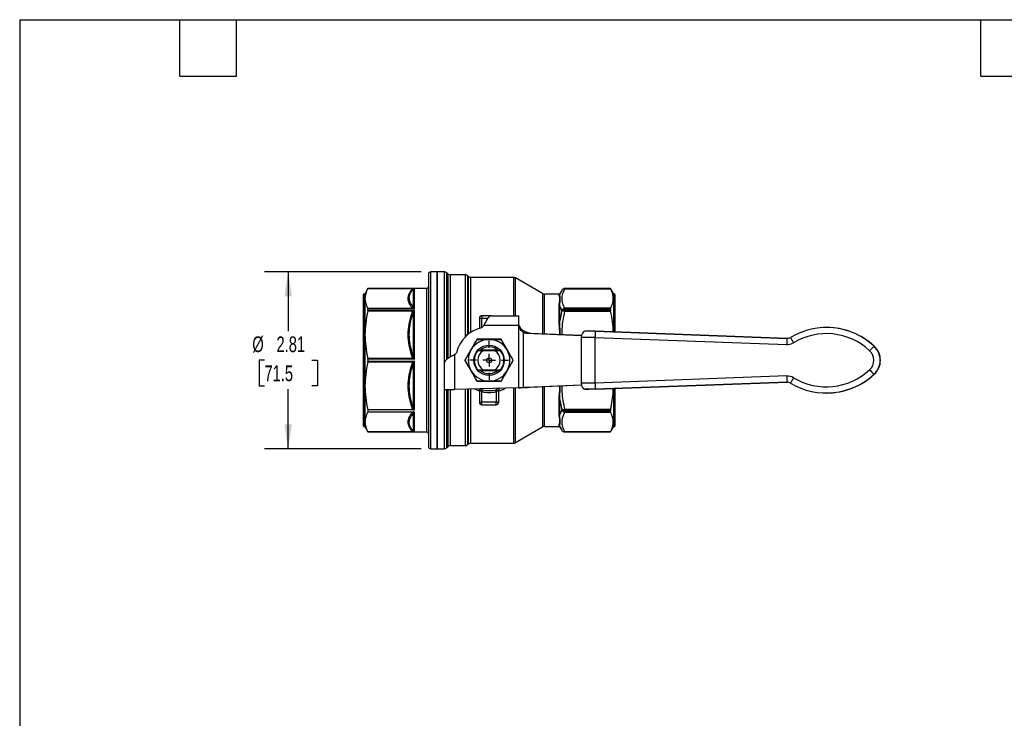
# Model space of a CAD drawing. Header units: inches. Extents: x 0.7 to 32.3, y 0.7 to 24.8.
# Tile 6 of 10: x 0.7 to 16.4, y 13.6 to 24.8. Entities that reach past the tile are written whole.
import ezdxf

# ---------------------------------------------------------------- set-up
doc = ezdxf.new("R2010")
doc.units = ezdxf.units.IN
doc.header["$LTSCALE"] = 3
doc.header["$MEASUREMENT"] = 0
doc.linetypes.add('SLD-Center', pattern=[0.75, 0.6, -0.05, 0.05, -0.05])
doc.linetypes.add('SLD-Solid', pattern=[0])
doc.layers.add('CENTER', color=40, linetype='SLD-Center')
doc.layers.add('DIMENSIONS', color=140, linetype='SLD-Solid', lineweight=25)
doc.layers.add('TEXT', color=140, linetype='SLD-Solid', lineweight=25)
doc.styles.add('SLDTEXTSTYLE0', font='TXT', dxfattribs={"width": 0.7})
doc.dimstyles.new('SLDDIMSTYLE1', dxfattribs={"dimtxt": 0.254883, "dimasz": 0.39, "dimexe": 0, "dimexo": 0.0625, "dimgap": 0.063721, "dimtad": 0, "dimtih": 1, "dimtoh": 1, "dimrnd": 1e-09, "dimzin": 12, "dimdsep": 46, "dimtxsty": 'SLDTEXTSTYLE0', "dimsah": 1, "dimcen": 0.09, "dimadec": 0, "dimazin": 3, "dimtfac": 1, "dimtofl": 0, "dimtmove": 0, "dimatfit": 3, "dimfxl": 0, "dimfrac": 2, "dimtolj": 1, "dimtzin": 12, "dimarcsym": 0})

# ---------------------------------------------------------------- blocks, each defined once
blk = doc.blocks.new('_D_7')
at = {"layer": 'DIMENSIONS'}
for p, q in [((7.143, 20.738), (4.649, 20.738)), ((5.024, 20.738), (5.024, 19.792)), ((4.646, 19.33), (4.56, 19.33)), ((4.56, 19.33), (4.56, 18.925)), ((5.403, 19.33), (5.489, 19.33)), ((5.489, 19.33), (5.489, 18.925)), ((4.56, 18.925), (4.646, 18.925)), ((5.024, 17.923), (5.024, 18.868)), ((5.489, 18.925), (5.403, 18.925)), ((7.143, 17.923), (4.649, 17.923))]:
    blk.add_line(p, q, dxfattribs=at)
for points in [[(5.024, 20.738), (4.964, 20.348), (5.084, 20.348)], [(5.024, 17.923), (5.084, 18.313), (4.964, 18.313)]]:
    blk.add_solid(points, dxfattribs=at)
at = {"layer": 'DIMENSIONS', "char_height": 0.25, "attachment_point": 1, "style": 'SLDTEXTSTYLE0'}
for s, insert in [('%%c', (4.453, 19.71)), ('2.81', (4.838, 19.71)), ('71.5', (4.646, 19.247))]:
    blk.add_mtext(s, dxfattribs=dict(at, insert=insert))
blk = doc.blocks.new('SW_CENTERMARKSYMBOL_1')
at = {"layer": 'CENTER', "color": 0}
for p, q in [((0, 0.2), (0, 0.312)), ((-0.2, 0), (-0.312, 0)), ((0, 0), (-0.1, 0)), ((0, 0), (0, 0.1)), ((0, 0), (0, -0.1)), ((0, 0), (0.1, 0)), ((0.2, 0), (0.312, 0)), ((0, -0.2), (0, -0.312))]:
    blk.add_line(p, q, dxfattribs=at)

msp = doc.modelspace()

# ---------------------------------------------------------------- linework, layer by layer
for p, q in [((7.257, 20.702), (7.257, 17.958)), ((7.395, 20.738), (7.293, 20.738)), ((7.293, 17.923), (7.293, 20.738)), ((7.508, 20.738), (7.395, 20.738)), ((7.395, 20.738), (7.395, 19.33)), ((7.395, 18.792), (7.395, 20.738)), ((7.508, 20.738), (7.508, 17.923)), ((7.565, 20.706), (7.55, 20.721)), ((7.55, 19.346), (7.55, 20.721)), ((7.565, 20.706), (7.565, 19.356)), ((7.843, 20.689), (7.607, 20.689)), ((7.607, 19.382), (7.607, 20.689)), ((7.843, 20.689), (7.843, 19.703)), ((7.89, 20.667), (7.885, 20.671)), ((7.885, 19.759), (7.885, 20.671)), ((7.89, 20.667), (7.89, 19.762)), ((8.612, 20.649), (7.931, 20.649)), ((7.931, 19.775), (7.931, 20.649)), ((8.612, 20.649), (8.612, 20.039)), ((9.074, 20.391), (8.641, 20.641)), ((8.641, 20.039), (8.641, 20.641)), ((6.242, 20.383), (6.23, 20.383)), ((6.23, 20.383), (6.23, 18.277)), ((6.293, 20.472), (6.242, 20.383)), ((6.242, 20.383), (6.242, 18.277)), ((6.291, 20.47), (7.011, 20.47)), ((7.226, 20.472), (6.293, 20.472)), ((6.293, 20.472), (6.293, 20.472)), ((6.293, 20.472), (7.034, 20.472)), ((7.012, 20.46), (7.012, 20.184)), ((7.034, 20.149), (7.034, 20.472)), ((7.226, 20.472), (7.226, 18.189)), ((9.074, 20.391), (9.074, 19.755)), ((9.333, 20.383), (9.104, 20.383)), ((9.104, 19.754), (9.104, 20.383)), ((9.333, 20.383), (9.333, 20.371)), ((9.378, 20.443), (9.35, 20.393)), ((9.35, 20.381), (9.35, 20.393)), ((9.378, 20.443), (9.378, 20.442)), ((10.155, 20.472), (9.429, 20.472)), ((9.429, 20.468), (9.429, 20.472)), ((10.155, 20.472), (9.429, 20.472)), ((9.429, 20.472), (9.429, 20.472)), ((9.429, 20.468), (10.157, 20.468)), ((10.206, 20.383), (10.155, 20.472)), ((10.155, 20.472), (10.155, 20.472)), ((10.218, 20.383), (10.206, 20.383)), ((10.206, 19.781), (10.206, 20.383)), ((10.218, 19.781), (10.218, 20.383)), ((6.218, 20.372), (6.218, 18.289)), ((10.23, 19.78), (10.23, 20.372)), ((7.011, 20.155), (6.291, 20.155)), ((6.291, 20.117), (7.011, 20.117)), ((6.293, 20.149), (6.293, 20.126)), ((7.034, 20.149), (6.293, 20.149)), ((6.293, 20.126), (7.034, 20.126)), ((7.012, 20.075), (7.012, 19.407)), ((7.034, 19.346), (7.034, 20.126)), ((9.333, 20.18), (9.333, 19.953)), ((9.35, 19.959), (9.35, 20.188)), ((9.378, 20.124), (9.378, 20.11)), ((9.429, 20.145), (9.429, 20.157)), ((10.157, 20.157), (9.429, 20.157)), ((9.429, 20.13), (9.429, 20.145)), ((9.429, 20.145), (10.155, 20.145)), ((9.429, 20.112), (9.429, 20.13)), ((10.155, 20.13), (9.429, 20.13)), ((9.429, 20.112), (10.157, 20.112)), ((10.155, 20.13), (10.155, 20.145)), ((8.068, 20), (8.068, 19.839)), ((8.068, 20), (8.108, 20)), ((8.108, 20.039), (8.108, 20)), ((8.262, 20.039), (8.108, 20.039)), ((8.108, 19.852), (8.108, 20)), ((8.108, 20), (8.205, 20)), ((8.262, 20.039), (8.694, 20.039)), ((8.694, 19.955), (8.694, 20.039)), ((7.897, 19.75), (7.89, 19.762)), ((8.104, 19.849), (8.137, 19.881)), ((8.698, 19.881), (8.137, 19.881)), ((8.698, 18.893), (8.698, 19.881)), ((8.699, 19.881), (8.699, 19.881)), ((8.766, 19.772), (8.766, 18.896)), ((8.835, 19.772), (8.766, 19.772)), ((8.805, 19.763), (9.694, 19.726)), ((8.874, 19.763), (8.805, 19.763)), ((8.874, 19.763), (9.694, 19.729)), ((12.967, 19.679), (9.915, 19.792)), ((9.919, 19.792), (9.915, 19.792)), ((9.919, 19.792), (12.971, 19.679)), ((13.597, 19.852), (13.593, 19.852)), ((9.69, 19.693), (9.69, 18.967)), ((9.912, 18.967), (9.912, 19.693)), ((9.912, 19.693), (12.96, 19.581)), ((12.971, 19.679), (12.967, 19.679)), ((7.671, 19.416), (7.704, 19.448)), ((8.361, 19.49), (8.083, 19.49)), ((8.319, 19.481), (8.124, 19.481)), ((14.355, 19.554), (14.351, 19.554)), ((7.011, 19.358), (6.291, 19.358)), ((6.291, 19.303), (7.011, 19.303)), ((6.293, 19.346), (6.293, 19.315)), ((7.034, 19.346), (6.293, 19.346)), ((6.293, 19.315), (7.034, 19.315)), ((7.034, 18.543), (7.034, 19.315)), ((7.395, 19.33), (7.395, 17.923)), ((7.513, 18.861), (7.513, 19.29)), ((7.671, 19.416), (7.671, 18.865)), ((7.012, 19.253), (7.012, 18.586)), ((8.083, 19.17), (8.361, 19.17)), ((8.124, 19.18), (8.319, 19.18)), ((12.96, 19.08), (9.912, 18.967)), ((9.915, 18.869), (12.967, 18.981)), ((12.971, 18.981), (9.919, 18.869)), ((12.967, 18.981), (12.971, 18.981)), ((14.355, 19.107), (14.351, 19.107)), ((7.651, 18.861), (7.513, 18.861)), ((7.513, 18.861), (7.513, 18.858)), ((7.651, 18.858), (7.513, 18.858)), ((7.55, 17.94), (7.55, 18.858)), ((7.565, 18.858), (7.565, 17.955)), ((7.607, 17.972), (7.607, 18.858)), ((7.651, 18.861), (7.651, 18.858)), ((8.698, 18.893), (7.671, 18.865)), ((7.843, 18.869), (7.843, 17.972)), ((7.885, 17.989), (7.885, 18.871)), ((7.89, 18.871), (7.89, 17.994)), ((7.931, 18.011), (7.931, 18.872)), ((8.068, 18.856), (8.068, 18.661)), ((8.108, 18.661), (8.108, 18.831)), ((8.336, 18.831), (8.336, 18.661)), ((8.375, 18.661), (8.375, 18.856)), ((8.612, 18.891), (8.612, 18.011)), ((8.641, 18.019), (8.641, 18.892)), ((8.805, 18.897), (8.766, 18.896)), ((8.766, 18.896), (8.835, 18.896)), ((9.694, 18.935), (8.805, 18.897)), ((8.874, 18.897), (8.805, 18.897)), ((8.874, 18.897), (8.835, 18.896)), ((9.694, 18.932), (8.874, 18.897)), ((9.074, 18.906), (9.074, 18.269)), ((9.104, 18.277), (9.104, 18.907)), ((9.747, 18.869), (9.815, 18.869)), ((9.919, 18.869), (9.915, 18.869)), ((10.206, 18.277), (10.206, 18.879)), ((10.218, 18.277), (10.218, 18.88)), ((10.23, 18.289), (10.23, 18.88)), ((7.395, 17.923), (7.395, 18.792)), ((8.068, 18.661), (8.108, 18.661)), ((8.336, 18.661), (8.108, 18.661)), ((8.108, 18.622), (8.108, 18.661)), ((8.375, 18.661), (8.336, 18.661)), ((8.336, 18.622), (8.336, 18.661)), ((9.333, 18.708), (9.333, 18.481)), ((9.35, 18.473), (9.35, 18.702)), ((13.593, 18.809), (13.597, 18.809)), ((6.293, 18.539), (6.293, 18.508)), ((7.018, 18.539), (6.293, 18.539)), ((6.293, 18.508), (7.018, 18.508)), ((7.034, 18.189), (7.034, 18.504)), ((8.108, 18.622), (8.336, 18.622)), ((9.378, 18.551), (9.378, 18.537)), ((10.157, 18.549), (9.429, 18.549)), ((9.429, 18.53), (9.429, 18.549)), ((9.429, 18.53), (10.155, 18.53)), ((9.429, 18.516), (9.429, 18.53)), ((10.155, 18.516), (9.429, 18.516)), ((9.429, 18.503), (9.429, 18.516)), ((9.429, 18.503), (10.157, 18.503)), ((10.155, 18.516), (10.155, 18.53)), ((7.012, 18.477), (7.012, 18.2)), ((6.23, 18.277), (6.242, 18.277)), ((6.242, 18.277), (6.293, 18.189)), ((7.011, 18.191), (6.291, 18.191)), ((6.293, 18.189), (7.226, 18.189)), ((6.293, 18.189), (6.293, 18.189)), ((7.034, 18.189), (6.293, 18.189)), ((8.641, 18.019), (9.074, 18.269)), ((9.104, 18.277), (9.333, 18.277)), ((9.333, 18.289), (9.333, 18.277)), ((9.35, 18.267), (9.35, 18.28)), ((9.35, 18.267), (9.378, 18.218)), ((9.378, 18.218), (9.378, 18.218)), ((10.157, 18.193), (9.429, 18.193)), ((9.429, 18.189), (9.429, 18.193)), ((9.429, 18.189), (10.155, 18.189)), ((9.429, 18.189), (10.155, 18.189)), ((9.429, 18.189), (9.429, 18.189)), ((10.155, 18.189), (10.206, 18.277)), ((10.155, 18.189), (10.155, 18.189)), ((10.206, 18.277), (10.218, 18.277)), ((7.293, 17.923), (7.395, 17.923)), ((7.395, 17.923), (7.508, 17.923)), ((7.55, 17.94), (7.565, 17.955)), ((7.607, 17.972), (7.843, 17.972)), ((7.885, 17.989), (7.89, 17.994)), ((7.931, 18.011), (8.612, 18.011))]:
    msp.add_line(p, q)
at = {"flags": 128}
for points in [[(9.915, 19.792), (9.893, 19.792), (9.871, 19.792), (9.849, 19.792), (9.827, 19.792), (9.806, 19.792), (9.786, 19.792), (9.766, 19.792), (9.747, 19.792)], [(9.912, 19.693), (9.882, 19.693), (9.853, 19.693), (9.824, 19.693), (9.796, 19.693), (9.768, 19.693), (9.741, 19.693), (9.715, 19.693), (9.69, 19.693)], [(9.912, 18.967), (9.882, 18.967), (9.853, 18.967), (9.824, 18.967), (9.796, 18.967), (9.768, 18.967), (9.741, 18.967), (9.715, 18.967), (9.69, 18.967)], [(9.915, 18.869), (9.893, 18.869), (9.871, 18.869), (9.849, 18.869), (9.827, 18.869), (9.806, 18.869), (9.786, 18.869), (9.766, 18.869), (9.747, 18.869)], [(9.919, 18.869), (9.906, 18.869), (9.892, 18.869), (9.878, 18.869), (9.865, 18.869), (9.852, 18.869), (9.839, 18.869), (9.827, 18.869), (9.815, 18.869)]]:
    msp.add_lwpolyline(points, dxfattribs=at)
for radius in [0.242, 0.0394, 0.00511]:
    msp.add_circle((8.222, 19.33), radius)
for centre, radius, start, end in [((7.293, 20.702), 0.0354, 90, 180), ((7.508, 20.679), 0.0591, 45, 90), ((7.607, 20.748), 0.0591, 225, 270), ((7.843, 20.63), 0.0591, 45, 90), ((7.931, 20.708), 0.0591, 225, 270), ((8.612, 20.59), 0.0591, 60, 90), ((6.23, 20.372), 0.0118, 90, 180), ((7.226, 20.504), 0.0315, 270, 360), ((9.104, 20.443), 0.0591, 240, 270), ((9.333, 20.403), 0.0197, 270, 330), ((9.429, 20.413), 0.0591, 90, 150), ((9.429, 20.413), 0.0591, 89.9996, 149.9984), ((10.218, 20.372), 0.0118, 0, 90), ((9.426, 20.079), 0.066, 87.6254, 137.1473), ((9.426, 20.064), 0.0666, 87.5598, 136.494), ((8.108, 20), 0.0394, 90, 180), ((8.222, 19.33), 0.531, 102.8396, 167.1604), ((7.922, 19.866), 0.109, 252.7118, 261.8214), ((8.81, 19.884), 0.12, 248.5938, 267.4995), ((8.879, 19.884), 0.12, 248.5938, 267.4995), ((13.593, 18.741), 1.111, 47.0085, 120.9952), ((13.59, 18.741), 1.013, 47.0088, 120.9949), ((13.597, 18.741), 1.111, 47.0106, 89.9975), ((8.222, 19.33), 0.331, 90, 150), ((8.033, 19.657), 0.00787, 90, 150), ((8.222, 19.33), 0.331, 30, 90), ((8.411, 19.657), 0.00787, 30, 90), ((13.672, 19.579), 0.712, 171.9271, 179.8702), ((12.967, 19.777), 0.197, 267.892, 300.996), ((12.971, 19.778), 0.0983, 267.892, 300.996), ((13.716, 20.027), 0.771, 205.6236, 212.8121), ((8.222, 19.33), 0.331, 150, 210), ((8.222, 19.33), 0.236, 140.3943, 219.6057), ((8.222, 19.33), 0.179, 122.9193, 237.0807), ((8.222, 19.33), 0.212, 90, 134.1773), ((8.222, 19.33), 0.212, 46.3153, 90), ((8.222, 19.33), 0.179, 302.9193, 57.0807), ((8.222, 19.33), 0.236, 320.3943, 39.6057), ((8.222, 19.33), 0.331, 330, 30), ((15.066, 18.783), 1.051, 132.8727, 138.3666), ((14.139, 19.33), 0.207, 312.9963, 47.0082), ((14.143, 19.33), 0.305, 312.9963, 47.0081), ((14.147, 19.33), 0.305, 312.9963, 47.0081), ((7.845, 19.33), 0.00787, 150, 210), ((8.599, 19.33), 0.00787, 330, 30), ((8.222, 19.33), 0.331, 210, 270), ((8.222, 19.33), 0.212, 226.1947, 314.489), ((8.222, 19.33), 0.331, 270, 330), ((13.59, 19.92), 1.013, 239.0092, 312.996), ((15.066, 19.878), 1.051, 221.6379, 227.1314), ((8.033, 19.004), 0.00787, 210, 270), ((8.411, 19.004), 0.00787, 270, 330), ((12.967, 18.883), 0.197, 59.0084, 92.1124), ((13.672, 19.081), 0.712, 180.1343, 188.0773), ((12.971, 18.883), 0.0983, 59.0084, 92.1124), ((13.593, 19.92), 1.111, 239.0093, 312.996), ((13.717, 18.634), 0.771, 147.1923, 154.3811), ((13.597, 19.92), 1.111, 270.0025, 312.9938), ((8.222, 19.33), 0.512, 257.1102, 282.8898), ((8.222, 19.33), 0.482, 257.1102, 282.8898), ((8.108, 18.661), 0.0394, 180, 270), ((8.336, 18.661), 0.0394, 270, 0), ((9.426, 18.597), 0.0666, 223.506, 272.4402), ((9.426, 18.582), 0.066, 222.8527, 272.3746), ((6.23, 18.289), 0.0118, 180, 270), ((7.226, 18.157), 0.0315, 0, 90), ((9.104, 18.218), 0.0591, 90, 120), ((9.333, 18.257), 0.0197, 30, 90), ((9.429, 18.248), 0.0591, 210, 270), ((9.429, 18.248), 0.0591, 210.0016, 270.0004), ((10.218, 18.289), 0.0118, 270, 0), ((7.293, 17.958), 0.0354, 180, 270), ((7.508, 17.982), 0.0591, 270, 315), ((7.607, 17.913), 0.0591, 90, 135), ((7.843, 18.031), 0.0591, 270, 315), ((7.931, 17.952), 0.0591, 90, 135), ((8.612, 18.07), 0.0591, 270, 300)]:
    msp.add_arc(centre, radius, start, end)
for centre, ratio, start_param, end_param in [((9.747, 19.693), 0.57537, 6.283184, 7.85398), ((9.915, 19.693), 0.034876, 6.283184, 7.85398), ((9.747, 18.967), 0.57537, 1.570795, 3.141591), ((9.915, 18.967), 0.034876, 1.570795, 3.141591)]:
    msp.add_ellipse(centre, major_axis=(0, 0.0985), ratio=ratio, start_param=start_param, end_param=end_param)
for points, knots in [([(6.291, 20.47), (6.276, 20.441), (6.265, 20.415), (6.251, 20.363), (6.247, 20.338), (6.247, 20.287), (6.251, 20.262), (6.265, 20.21), (6.276, 20.183), (6.291, 20.155)], [0, 0, 0, 0, 0.25, 0.25, 0.5, 0.5, 0.75, 0.75, 1, 1, 1, 1]), ([(6.99, 20.453), (6.971, 20.431), (6.955, 20.407), (6.935, 20.36), (6.929, 20.336), (6.929, 20.288), (6.935, 20.265), (6.956, 20.217), (6.971, 20.194), (6.99, 20.171)], [0, 0, 0, 0, 0.25, 0.25, 0.5, 0.5, 0.75, 0.75, 1, 1, 1, 1]), ([(7.012, 20.184), (6.98, 20.221), (6.944, 20.287), (6.957, 20.381), (6.99, 20.434), (7.012, 20.46)], [0, 0, 0, 0, 0.812393, 1.353988, 1.895583, 1.895583, 1.895583, 1.895583]), ([(7.023, 20.469), (7.026, 20.471), (7.03, 20.472), (7.034, 20.472), (7.034, 20.472), (7.034, 20.472)], [-0.08342897, -0.08342897, -0.08342897, -0.08342897, -0.00161583, -0.00161583, 0, 0, 0, 0]), ([(9.35, 20.381), (9.348, 20.378), (9.343, 20.373), (9.337, 20.371), (9.333, 20.371)], [0, 0, 0, 0, 0.428571, 1, 1, 1, 1]), ([(9.35, 20.188), (9.348, 20.214), (9.351, 20.25), (9.355, 20.292), (9.355, 20.338), (9.347, 20.366), (9.35, 20.381)], [0, 0, 0, 0, 0.373495, 0.560242, 0.746989, 1.307231, 1.307231, 1.307231, 1.307231]), ([(9.429, 20.157), (9.415, 20.183), (9.403, 20.208), (9.388, 20.26), (9.384, 20.286), (9.384, 20.365), (9.4, 20.417), (9.429, 20.468)], [0, 0, 0, 0, 0.25, 0.25, 0.5, 0.5, 1, 1, 1, 1]), ([(10.157, 20.157), (10.172, 20.185), (10.183, 20.211), (10.197, 20.262), (10.2, 20.287), (10.2, 20.337), (10.197, 20.362), (10.183, 20.414), (10.172, 20.44), (10.157, 20.468)], [0, 0, 0, 0, 0.25, 0.25, 0.5, 0.5, 0.75, 0.75, 1, 1, 1, 1]), ([(9.333, 20.371), (9.333, 20.36), (9.345, 20.336), (9.346, 20.29), (9.338, 20.247), (9.333, 20.208), (9.333, 20.18)], [0, 0, 0, 0, 0.560242, 0.746989, 0.933737, 1.307231, 1.307231, 1.307231, 1.307231]), ([(6.291, 20.117), (6.276, 20.049), (6.265, 19.984), (6.251, 19.859), (6.247, 19.798), (6.247, 19.676), (6.251, 19.615), (6.265, 19.49), (6.276, 19.425), (6.291, 19.358)], [0, 0, 0, 0, 0.25, 0.25, 0.5, 0.5, 0.75, 0.75, 1, 1, 1, 1]), ([(6.99, 20.077), (6.971, 20.023), (6.955, 19.966), (6.935, 19.852), (6.929, 19.795), (6.929, 19.68), (6.935, 19.622), (6.956, 19.508), (6.971, 19.452), (6.99, 19.397)], [0, 0, 0, 0, 0.25, 0.25, 0.5, 0.5, 0.75, 0.75, 1, 1, 1, 1]), ([(7.012, 19.407), (6.98, 19.499), (6.944, 19.66), (6.957, 19.886), (6.99, 20.013), (7.012, 20.075)], [0, 0, 0, 0, 0.812403, 1.354005, 1.895607, 1.895607, 1.895607, 1.895607]), ([(7.034, 20.149), (7.034, 20.149), (7.034, 20.149), (7.03, 20.154), (7.026, 20.159), (7.023, 20.163)], [-0.00161583, -0.00161583, -0.00161583, -0.00161583, 0, 0, 0.08181314, 0.08181314, 0.08181314, 0.08181314]), ([(7.023, 20.108), (7.026, 20.115), (7.03, 20.121), (7.034, 20.126), (7.034, 20.126), (7.034, 20.126)], [-0.08342899, -0.08342899, -0.08342899, -0.08342899, -0.00161799, -0.00161799, 0, 0, 0, 0]), ([(9.35, 20.188), (9.348, 20.185), (9.345, 20.183), (9.339, 20.181), (9.336, 20.18), (9.333, 20.18)], [0, 0, 0, 0, 0.5, 0.5, 1, 1, 1, 1]), ([(9.385, 19.742), (9.385, 19.755), (9.383, 19.824), (9.396, 19.949), (9.418, 20.057), (9.429, 20.112)], [0, 0, 0, 0, 0.109729, 0.554968, 1, 1, 1, 1]), ([(10.2, 19.781), (10.197, 19.835), (10.191, 19.946), (10.169, 20.055), (10.157, 20.112)], [0, 0, 0, 0, 0.4834348, 1, 1, 1, 1]), ([(8.262, 20.039), (8.256, 20.039), (8.25, 20.038), (8.233, 20.03), (8.221, 20.02), (8.198, 19.992), (8.187, 19.975), (8.168, 19.943), (8.162, 19.931), (8.153, 19.913), (8.149, 19.907), (8.143, 19.894), (8.14, 19.888), (8.137, 19.881)], [0, 0, 0, 0, 0.0980473, 0.0980473, 0.2946367, 0.2946367, 0.4912168, 0.4912168, 0.5987893, 0.5987893, 0.6525266, 0.6525266, 0.7062656, 0.7062656, 0.7062656, 0.7062656]), ([(8.699, 19.881), (8.699, 19.884), (8.698, 19.889), (8.698, 19.897), (8.697, 19.904), (8.696, 19.912), (8.696, 19.919), (8.695, 19.927), (8.695, 19.934), (8.695, 19.941), (8.694, 19.949), (8.694, 19.953), (8.694, 19.955)], [0, 0, 0, 0, 0.09923, 0.198585, 0.298084, 0.397741, 0.497576, 0.597605, 0.697846, 0.798314, 0.899026, 1, 1, 1, 1]), ([(9.35, 19.959), (9.348, 19.957), (9.343, 19.954), (9.337, 19.953), (9.333, 19.953)], [0, 0, 0, 0, 0.428571, 1, 1, 1, 1]), ([(9.333, 19.953), (9.333, 19.937), (9.334, 19.905), (9.338, 19.854), (9.343, 19.802), (9.346, 19.765), (9.345, 19.745), (9.345, 19.743)], [0, 0, 0, 0, 0.244031, 0.488349, 0.732681, 0.976621, 1, 1, 1, 1]), ([(9.355, 19.743), (9.355, 19.745), (9.356, 19.785), (9.349, 19.857), (9.35, 19.925), (9.35, 19.959)], [0, 0, 0, 0, 0.029727, 0.517093, 1, 1, 1, 1]), ([(7.885, 19.759), (7.879, 19.749), (7.869, 19.735), (7.86, 19.717), (7.857, 19.712)], [0, 0, 0, 0, 0.691649, 1, 1, 1, 1]), ([(7.892, 19.747), (7.892, 19.747), (7.889, 19.751), (7.887, 19.755), (7.885, 19.759)], [0, 0, 0, 0, 0.0622273, 1, 1, 1, 1]), ([(8.766, 19.772), (8.758, 19.777), (8.749, 19.783), (8.734, 19.799), (8.727, 19.808), (8.716, 19.828), (8.711, 19.838), (8.704, 19.859), (8.701, 19.87), (8.699, 19.881)], [0, 0, 0, 0, 0.25, 0.25, 0.5, 0.5, 0.75, 0.75, 1, 1, 1, 1]), ([(8.7, 19.881), (8.705, 19.867), (8.713, 19.853), (8.733, 19.829), (8.744, 19.819), (8.769, 19.8), (8.782, 19.793), (8.809, 19.78), (8.822, 19.775), (8.835, 19.772)], [0, 0, 0, 0, 0.25, 0.25, 0.5, 0.5, 0.75, 0.75, 1, 1, 1, 1]), ([(8.026, 19.661), (8.011, 19.634), (7.995, 19.607), (7.964, 19.553), (7.948, 19.525), (7.9, 19.443), (7.868, 19.387), (7.838, 19.334)], [0, 0, 0, 0, 0.25, 0.25, 0.5, 0.5, 1, 1, 1, 1]), ([(7.936, 19.496), (7.94, 19.504), (7.972, 19.559), (8.005, 19.615), (8.031, 19.66)], [0.4860489, 0.4860489, 0.4860489, 0.4860489, 0.5556963, 0.9724686, 0.9724686, 0.9724686, 0.9724686]), ([(8.031, 19.66), (8.03, 19.661), (8.028, 19.662), (8.027, 19.661), (8.026, 19.661)], [0, 0, 0, 0, 0.571429, 1, 1, 1, 1]), ([(8.033, 19.665), (8.033, 19.665), (8.032, 19.664), (8.031, 19.662), (8.031, 19.66)], [0, 0, 0, 0, 0.428571, 1, 1, 1, 1]), ([(8.031, 19.66), (8.084, 19.661), (8.148, 19.661), (8.213, 19.661), (8.222, 19.661)], [0, 0, 0, 0, 0.4166628, 0.4861561, 0.4861561, 0.4861561, 0.4861561]), ([(8.411, 19.665), (8.349, 19.665), (8.286, 19.665), (8.19, 19.665), (8.158, 19.665), (8.095, 19.665), (8.064, 19.665), (8.033, 19.665)], [0, 0, 0, 0, 0.5, 0.5, 0.75, 0.75, 1, 1, 1, 1]), ([(8.413, 19.66), (8.412, 19.662), (8.412, 19.664), (8.411, 19.665), (8.411, 19.665)], [0, 0, 0, 0, 0.571429, 1, 1, 1, 1]), ([(8.417, 19.661), (8.417, 19.661), (8.416, 19.662), (8.414, 19.661), (8.413, 19.66)], [0, 0, 0, 0, 0.428571, 1, 1, 1, 1]), ([(8.606, 19.334), (8.591, 19.361), (8.575, 19.388), (8.544, 19.442), (8.528, 19.47), (8.48, 19.553), (8.448, 19.608), (8.417, 19.661)], [0, 0, 0, 0, 0.25, 0.25, 0.5, 0.5, 1, 1, 1, 1]), ([(8.124, 19.481), (8.112, 19.481), (8.099, 19.481), (8.071, 19.481), (8.056, 19.481), (8.04, 19.481)], [0, 0, 0, 0, 0.5, 0.5, 1, 1, 1, 1]), ([(8.404, 19.481), (8.388, 19.481), (8.373, 19.481), (8.345, 19.481), (8.332, 19.481), (8.319, 19.481)], [0, 0, 0, 0, 0.5, 0.5, 1, 1, 1, 1]), ([(8.508, 19.496), (8.513, 19.488), (8.545, 19.432), (8.577, 19.376), (8.603, 19.33)], [0.4860489, 0.4860489, 0.4860489, 0.4860489, 0.5556963, 0.9724686, 0.9724686, 0.9724686, 0.9724686]), ([(6.291, 19.303), (6.276, 19.235), (6.265, 19.17), (6.251, 19.044), (6.247, 18.982), (6.247, 18.86), (6.251, 18.798), (6.266, 18.672), (6.277, 18.607), (6.293, 18.539)], [0, 0, 0, 0, 0.25, 0.25, 0.5, 0.5, 0.75, 0.75, 1, 1, 1, 1]), ([(7.034, 19.346), (7.034, 19.346), (7.034, 19.346), (7.03, 19.354), (7.026, 19.362), (7.023, 19.369)], [-0.00161799, -0.00161799, -0.00161799, -0.00161799, 0, 0, 0.081811, 0.081811, 0.081811, 0.081811]), ([(7.023, 19.292), (7.026, 19.299), (7.03, 19.307), (7.034, 19.314), (7.034, 19.314), (7.034, 19.315)], [-0.08342904, -0.08342904, -0.08342904, -0.08342904, -0.00162318, -0.00162318, 0, 0, 0, 0]), ([(7.671, 19.416), (7.659, 19.41), (7.648, 19.404), (7.614, 19.387), (7.593, 19.375), (7.557, 19.352), (7.542, 19.34), (7.525, 19.322), (7.521, 19.316), (7.516, 19.306), (7.515, 19.303), (7.514, 19.297), (7.513, 19.293), (7.513, 19.29)], [0, 0, 0, 0, 0.0980473, 0.0980473, 0.2946367, 0.2946367, 0.4912168, 0.4912168, 0.5987893, 0.5987893, 0.6525266, 0.6525266, 0.7062656, 0.7062656, 0.7062656, 0.7062656]), ([(7.838, 19.334), (7.838, 19.334), (7.838, 19.333), (7.839, 19.331), (7.841, 19.33)], [0, 0, 0, 0, 0.428571, 1, 1, 1, 1]), ([(7.841, 19.33), (7.839, 19.329), (7.838, 19.328), (7.838, 19.327), (7.838, 19.326)], [0, 0, 0, 0, 0.571429, 1, 1, 1, 1]), ([(7.838, 19.326), (7.853, 19.3), (7.869, 19.273), (7.9, 19.218), (7.916, 19.191), (7.964, 19.108), (7.996, 19.053), (8.026, 19)], [0, 0, 0, 0, 0.25, 0.25, 0.5, 0.5, 1, 1, 1, 1]), ([(7.936, 19.165), (7.931, 19.173), (7.899, 19.229), (7.867, 19.284), (7.841, 19.33)], [0.4860489, 0.4860489, 0.4860489, 0.4860489, 0.5556963, 0.9724686, 0.9724686, 0.9724686, 0.9724686]), ([(8.417, 19), (8.433, 19.026), (8.448, 19.053), (8.48, 19.108), (8.496, 19.135), (8.544, 19.218), (8.575, 19.273), (8.606, 19.326)], [0, 0, 0, 0, 0.25, 0.25, 0.5, 0.5, 1, 1, 1, 1]), ([(8.603, 19.33), (8.604, 19.331), (8.606, 19.333), (8.606, 19.334), (8.606, 19.334)], [0, 0, 0, 0, 0.571429, 1, 1, 1, 1]), ([(8.606, 19.326), (8.606, 19.327), (8.606, 19.328), (8.604, 19.329), (8.603, 19.33)], [0, 0, 0, 0, 0.428571, 1, 1, 1, 1]), ([(6.99, 19.264), (6.971, 19.209), (6.955, 19.153), (6.935, 19.039), (6.929, 18.981), (6.929, 18.866), (6.935, 18.808), (6.956, 18.694), (6.971, 18.638), (6.99, 18.583)], [0, 0, 0, 0, 0.25, 0.25, 0.5, 0.5, 0.75, 0.75, 1, 1, 1, 1]), ([(7.012, 18.586), (6.98, 18.678), (6.944, 18.839), (6.957, 19.065), (6.99, 19.192), (7.012, 19.253)], [0, 0, 0, 0, 0.812393, 1.353988, 1.895583, 1.895583, 1.895583, 1.895583]), ([(8.04, 19.18), (8.056, 19.18), (8.071, 19.18), (8.099, 19.18), (8.112, 19.18), (8.124, 19.18)], [0, 0, 0, 0, 0.5, 0.5, 1, 1, 1, 1]), ([(8.319, 19.18), (8.332, 19.18), (8.345, 19.18), (8.373, 19.18), (8.388, 19.18), (8.404, 19.18)], [0, 0, 0, 0, 0.5, 0.5, 1, 1, 1, 1]), ([(8.508, 19.165), (8.504, 19.157), (8.471, 19.101), (8.439, 19.046), (8.413, 19)], [0.4860489, 0.4860489, 0.4860489, 0.4860489, 0.5556963, 0.9724686, 0.9724686, 0.9724686, 0.9724686]), ([(8.026, 19), (8.027, 18.999), (8.028, 18.999), (8.03, 19), (8.031, 19)], [0, 0, 0, 0, 0.428571, 1, 1, 1, 1]), ([(8.222, 19), (8.213, 19), (8.148, 19), (8.084, 19), (8.031, 19)], [0.4860346, 0.4860346, 0.4860346, 0.4860346, 0.5555504, 0.9722133, 0.9722133, 0.9722133, 0.9722133]), ([(8.031, 19), (8.031, 18.999), (8.032, 18.996), (8.033, 18.996), (8.033, 18.996)], [0, 0, 0, 0, 0.571429, 1, 1, 1, 1]), ([(8.033, 18.996), (8.064, 18.996), (8.095, 18.996), (8.158, 18.996), (8.19, 18.996), (8.286, 18.996), (8.349, 18.996), (8.411, 18.996)], [0, 0, 0, 0, 0.25, 0.25, 0.5, 0.5, 1, 1, 1, 1]), ([(8.411, 18.996), (8.411, 18.996), (8.412, 18.996), (8.412, 18.999), (8.413, 19)], [0, 0, 0, 0, 0.428571, 1, 1, 1, 1]), ([(8.413, 19), (8.414, 19), (8.416, 18.999), (8.417, 18.999), (8.417, 19)], [0, 0, 0, 0, 0.571429, 1, 1, 1, 1]), ([(7.513, 18.861), (7.513, 18.861), (7.514, 18.861), (7.52, 18.862), (7.528, 18.862), (7.551, 18.863), (7.565, 18.863), (7.595, 18.864), (7.609, 18.864), (7.639, 18.864), (7.655, 18.864), (7.671, 18.865)], [0, 0, 0, 0, 0.0780023, 0.0780023, 0.2342995, 0.2342995, 0.3905886, 0.3905886, 0.510228, 0.510228, 0.6298669, 0.6298669, 0.6298669, 0.6298669]), ([(7.992, 18.874), (7.999, 18.87), (8.023, 18.857), (8.049, 18.85), (8.068, 18.845)], [0, 0, 0, 0, 0.294698, 1, 1, 1, 1]), ([(8.068, 18.856), (8.068, 18.86), (8.068, 18.867), (8.064, 18.873), (8.063, 18.876)], [0, 0, 0, 0, 0.57392, 1, 1, 1, 1]), ([(8.108, 18.831), (8.107, 18.832), (8.105, 18.833), (8.101, 18.835), (8.097, 18.837), (8.091, 18.84), (8.086, 18.844), (8.081, 18.846), (8.078, 18.849), (8.075, 18.851), (8.072, 18.853), (8.07, 18.855), (8.069, 18.856), (8.068, 18.856), (8.068, 18.856)], [0, 0, 0, 0, 0.050098, 0.109335, 0.17773, 0.255294, 0.412856, 0.512331, 0.518438, 0.631966, 0.736217, 0.831768, 0.919372, 1, 1, 1, 1]), ([(8.114, 18.861), (8.107, 18.863), (8.096, 18.868), (8.085, 18.874), (8.081, 18.876)], [0, 0, 0, 0, 0.62822, 1, 1, 1, 1]), ([(8.114, 18.861), (8.114, 18.857), (8.113, 18.852), (8.11, 18.842), (8.109, 18.837), (8.108, 18.831)], [0, 0, 0, 0, 0.5, 0.5, 1, 1, 1, 1]), ([(8.381, 18.885), (8.372, 18.882), (8.364, 18.877), (8.347, 18.868), (8.339, 18.863), (8.329, 18.861)], [0, 0, 0, 0, 0.5, 0.5, 1, 1, 1, 1]), ([(8.336, 18.831), (8.335, 18.837), (8.334, 18.842), (8.331, 18.852), (8.33, 18.857), (8.329, 18.861)], [0, 0, 0, 0, 0.5, 0.5, 1, 1, 1, 1]), ([(8.375, 18.856), (8.375, 18.856), (8.375, 18.856), (8.375, 18.856), (8.374, 18.855), (8.374, 18.855), (8.372, 18.853), (8.369, 18.851), (8.365, 18.848), (8.359, 18.844), (8.352, 18.84), (8.346, 18.836), (8.341, 18.834), (8.338, 18.832), (8.336, 18.831)], [0, 0, 0, 0, 0.0447701, 0.0905016, 0.1373672, 0.1855272, 0.2351296, 0.3486169, 0.4819189, 0.578049, 0.7421148, 0.8435217, 0.9294732, 1, 1, 1, 1]), ([(8.375, 18.844), (8.377, 18.844), (8.408, 18.85), (8.444, 18.865), (8.475, 18.884), (8.48, 18.887)], [0, 0, 0, 0, 0.029462, 0.84774, 1, 1, 1, 1]), ([(8.388, 18.885), (8.386, 18.883), (8.381, 18.878), (8.377, 18.868), (8.376, 18.86), (8.375, 18.856)], [0, 0, 0, 0, 0.2690041, 0.634502, 1, 1, 1, 1]), ([(8.698, 18.893), (8.71, 18.894), (8.722, 18.894), (8.745, 18.895), (8.756, 18.896), (8.766, 18.896)], [0, 0, 0, 0, 0.0918336, 0.0918336, 0.1836671, 0.1836671, 0.1836671, 0.1836671]), ([(8.835, 18.896), (8.814, 18.896), (8.792, 18.895), (8.746, 18.894), (8.722, 18.894), (8.698, 18.893)], [0, 0, 0, 0, 0.1835574, 0.1835574, 0.3671149, 0.3671149, 0.3671149, 0.3671149]), ([(9.345, 18.917), (9.345, 18.916), (9.346, 18.89), (9.341, 18.841), (9.334, 18.772), (9.333, 18.729), (9.333, 18.708)], [0, 0, 0, 0, 0.022999, 0.341331, 0.68187, 1, 1, 1, 1]), ([(9.35, 18.702), (9.349, 18.736), (9.349, 18.803), (9.356, 18.876), (9.355, 18.915), (9.355, 18.918)], [0, 0, 0, 0, 0.4829737, 0.9705572, 1, 1, 1, 1]), ([(9.429, 18.549), (9.42, 18.595), (9.4, 18.687), (9.385, 18.811), (9.385, 18.889), (9.385, 18.919)], [0, 0, 0, 0, 0.377954, 0.7563293, 1, 1, 1, 1]), ([(10.157, 18.549), (10.167, 18.597), (10.185, 18.691), (10.198, 18.801), (10.198, 18.863), (10.199, 18.879)], [0, 0, 0, 0, 0.441391, 0.857979, 1, 1, 1, 1]), ([(9.333, 18.708), (9.337, 18.708), (9.343, 18.707), (9.348, 18.704), (9.35, 18.702)], [0, 0, 0, 0, 0.571429, 1, 1, 1, 1]), ([(6.293, 18.508), (6.277, 18.479), (6.266, 18.452), (6.251, 18.4), (6.247, 18.375), (6.247, 18.324), (6.251, 18.298), (6.265, 18.246), (6.276, 18.219), (6.291, 18.191)], [0, 0, 0, 0, 0.25, 0.25, 0.5, 0.5, 0.75, 0.75, 1, 1, 1, 1]), ([(6.99, 18.583), (6.992, 18.575), (6.996, 18.567), (7.005, 18.551), (7.01, 18.544), (7.018, 18.539)], [0, 0, 0, 0, 0.5, 0.5, 1, 1, 1, 1]), ([(7.018, 18.508), (7.014, 18.507), (7.011, 18.505), (7.005, 18.502), (7.003, 18.501), (6.996, 18.496), (6.992, 18.493), (6.99, 18.489)], [0, 0, 0, 0, 0.25, 0.25, 0.5, 0.5, 1, 1, 1, 1]), ([(7.034, 18.543), (7.031, 18.543), (7.024, 18.548), (7.017, 18.564), (7.014, 18.578), (7.012, 18.586)], [-0.293574, -0.293574, -0.293574, -0.293574, -0.2409915, -0.1867537, -0.1053969, -0.1053969, -0.1053969, -0.1053969]), ([(7.012, 18.477), (7.013, 18.481), (7.016, 18.488), (7.022, 18.498), (7.029, 18.504), (7.034, 18.504)], [-0.1881805, -0.1881805, -0.1881805, -0.1881805, -0.120916, -0.0805572, 0, 0, 0, 0]), ([(7.018, 18.539), (7.018, 18.539), (7.019, 18.539), (7.019, 18.539), (7.021, 18.539), (7.022, 18.539), (7.024, 18.539), (7.027, 18.54), (7.03, 18.54), (7.032, 18.542), (7.034, 18.542), (7.034, 18.543)], [0, 0, 0, 0, 0.02115, 0.066374, 0.134879, 0.224757, 0.333267, 0.45697, 0.71042, 0.884218, 1, 1, 1, 1]), ([(7.034, 18.504), (7.034, 18.504), (7.033, 18.505), (7.03, 18.506), (7.027, 18.507), (7.024, 18.507), (7.021, 18.508), (7.019, 18.508), (7.018, 18.508), (7.018, 18.508)], [0, 0, 0, 0, 0.113831, 0.268982, 0.479006, 0.685625, 0.849656, 0.957289, 1, 1, 1, 1]), ([(9.429, 18.193), (9.415, 18.219), (9.403, 18.244), (9.388, 18.296), (9.384, 18.322), (9.384, 18.4), (9.4, 18.453), (9.429, 18.503)], [0, 0, 0, 0, 0.25, 0.25, 0.5, 0.5, 1, 1, 1, 1]), ([(10.157, 18.193), (10.172, 18.221), (10.183, 18.247), (10.197, 18.298), (10.2, 18.323), (10.2, 18.373), (10.197, 18.398), (10.183, 18.449), (10.172, 18.476), (10.157, 18.503)], [0, 0, 0, 0, 0.25, 0.25, 0.5, 0.5, 0.75, 0.75, 1, 1, 1, 1]), ([(6.99, 18.489), (6.971, 18.466), (6.955, 18.443), (6.935, 18.396), (6.929, 18.372), (6.929, 18.324), (6.935, 18.301), (6.956, 18.253), (6.971, 18.23), (6.99, 18.207)], [0, 0, 0, 0, 0.25, 0.25, 0.5, 0.5, 0.75, 0.75, 1, 1, 1, 1]), ([(7.012, 18.2), (6.98, 18.239), (6.944, 18.306), (6.957, 18.4), (6.99, 18.452), (7.012, 18.477)], [0, 0, 0, 0, 0.812403, 1.354005, 1.895607, 1.895607, 1.895607, 1.895607]), ([(9.333, 18.481), (9.333, 18.438), (9.345, 18.389), (9.346, 18.343), (9.338, 18.313), (9.333, 18.297), (9.333, 18.289)], [0, 0, 0, 0, 0.560242, 0.746989, 0.933737, 1.307231, 1.307231, 1.307231, 1.307231]), ([(9.333, 18.481), (9.336, 18.481), (9.339, 18.48), (9.345, 18.477), (9.348, 18.475), (9.35, 18.473)], [0, 0, 0, 0, 0.5, 0.5, 1, 1, 1, 1]), ([(9.35, 18.28), (9.348, 18.29), (9.351, 18.308), (9.355, 18.341), (9.355, 18.388), (9.347, 18.434), (9.35, 18.473)], [0, 0, 0, 0, 0.373495, 0.560242, 0.746989, 1.307231, 1.307231, 1.307231, 1.307231]), ([(7.034, 18.189), (7.034, 18.189), (7.034, 18.189), (7.03, 18.189), (7.026, 18.19), (7.023, 18.191)], [-0.00162631, -0.00162631, -0.00162631, -0.00162631, 0, 0, 0.08180275, 0.08180275, 0.08180275, 0.08180275]), ([(9.333, 18.289), (9.337, 18.289), (9.343, 18.287), (9.348, 18.282), (9.35, 18.28)], [0, 0, 0, 0, 0.571429, 1, 1, 1, 1])]:
    msp.add_open_spline(points, degree=3, knots=knots)
for points in [[(6.291, 20.47), (6.292, 20.471), (6.293, 20.472), (6.293, 20.472)], [(7.011, 20.47), (7.001, 20.465), (6.994, 20.459), (6.99, 20.453)], [(6.99, 20.453), (6.998, 20.452), (7.006, 20.455), (7.012, 20.46)], [(7.034, 20.472), (7.027, 20.472), (7.019, 20.471), (7.011, 20.47)], [(7.023, 20.469), (7.019, 20.468), (7.015, 20.468), (7.011, 20.47)], [(7.012, 20.46), (7.014, 20.464), (7.017, 20.467), (7.023, 20.469)], [(9.378, 20.442), (9.367, 20.422), (9.357, 20.402), (9.35, 20.381)], [(9.429, 20.468), (9.419, 20.468), (9.398, 20.465), (9.383, 20.451), (9.378, 20.442)], [(10.155, 20.472), (10.155, 20.472), (10.156, 20.47), (10.157, 20.468)], [(6.293, 20.149), (6.293, 20.152), (6.292, 20.154), (6.291, 20.155)], [(6.291, 20.117), (6.292, 20.12), (6.293, 20.124), (6.293, 20.126)], [(6.99, 20.171), (6.998, 20.172), (7.006, 20.177), (7.012, 20.184)], [(6.99, 20.171), (6.994, 20.166), (7.001, 20.16), (7.011, 20.155)], [(7.011, 20.117), (7.001, 20.106), (6.994, 20.091), (6.99, 20.077)], [(7.012, 20.075), (7.006, 20.074), (6.998, 20.075), (6.99, 20.077)], [(7.011, 20.155), (7.015, 20.157), (7.019, 20.159), (7.023, 20.163)], [(7.011, 20.155), (7.019, 20.154), (7.027, 20.151), (7.034, 20.149)], [(7.034, 20.126), (7.027, 20.124), (7.019, 20.12), (7.011, 20.117)], [(7.023, 20.108), (7.019, 20.11), (7.015, 20.113), (7.011, 20.117)], [(7.023, 20.163), (7.017, 20.169), (7.014, 20.176), (7.012, 20.184)], [(7.012, 20.075), (7.014, 20.087), (7.017, 20.099), (7.023, 20.108)], [(9.35, 20.188), (9.357, 20.166), (9.367, 20.145), (9.378, 20.124)], [(9.378, 20.11), (9.367, 20.06), (9.357, 20.009), (9.35, 19.959)], [(9.378, 20.124), (9.383, 20.133), (9.398, 20.149), (9.419, 20.156), (9.429, 20.157)], [(9.429, 20.112), (9.419, 20.114), (9.398, 20.116), (9.383, 20.112), (9.378, 20.11)], [(10.157, 20.157), (10.156, 20.154), (10.155, 20.15), (10.155, 20.145)], [(10.155, 20.13), (10.155, 20.125), (10.156, 20.119), (10.157, 20.112)], [(7.89, 19.762), (7.888, 19.761), (7.886, 19.76), (7.885, 19.759)], [(8.699, 19.881), (8.698, 19.881), (8.698, 19.881), (8.698, 19.881)], [(8.222, 19.661), (8.286, 19.661), (8.351, 19.661), (8.413, 19.66)], [(8.413, 19.66), (8.444, 19.607), (8.476, 19.551), (8.508, 19.496)], [(7.841, 19.33), (7.871, 19.384), (7.903, 19.44), (7.936, 19.496)], [(6.293, 19.346), (6.293, 19.35), (6.292, 19.354), (6.291, 19.358)], [(6.291, 19.303), (6.292, 19.307), (6.293, 19.311), (6.293, 19.315)], [(6.99, 19.397), (6.998, 19.399), (7.006, 19.403), (7.012, 19.407)], [(6.99, 19.397), (6.994, 19.383), (7.001, 19.369), (7.011, 19.358)], [(7.011, 19.303), (7.001, 19.292), (6.994, 19.278), (6.99, 19.264)], [(7.011, 19.358), (7.015, 19.361), (7.019, 19.365), (7.023, 19.369)], [(7.011, 19.358), (7.019, 19.354), (7.027, 19.35), (7.034, 19.346)], [(7.034, 19.315), (7.027, 19.311), (7.019, 19.307), (7.011, 19.303)], [(7.023, 19.292), (7.019, 19.296), (7.015, 19.3), (7.011, 19.303)], [(7.023, 19.369), (7.017, 19.379), (7.014, 19.393), (7.012, 19.407)], [(7.012, 19.253), (7.014, 19.267), (7.017, 19.281), (7.023, 19.292)], [(8.603, 19.33), (8.573, 19.277), (8.541, 19.221), (8.508, 19.165)], [(6.99, 19.264), (6.998, 19.261), (7.006, 19.257), (7.012, 19.253)], [(8.031, 19), (8, 19.053), (7.968, 19.109), (7.936, 19.165)], [(8.413, 19), (8.351, 19), (8.286, 19), (8.222, 19)], [(9.35, 18.702), (9.357, 18.651), (9.367, 18.601), (9.378, 18.551)], [(6.99, 18.583), (6.998, 18.586), (7.006, 18.587), (7.012, 18.586)], [(9.378, 18.537), (9.367, 18.516), (9.357, 18.494), (9.35, 18.473)], [(9.378, 18.551), (9.383, 18.548), (9.398, 18.545), (9.419, 18.547), (9.429, 18.549)], [(9.429, 18.503), (9.419, 18.504), (9.398, 18.511), (9.383, 18.528), (9.378, 18.537)], [(10.157, 18.549), (10.156, 18.542), (10.155, 18.536), (10.155, 18.53)], [(10.155, 18.516), (10.155, 18.51), (10.156, 18.506), (10.157, 18.503)], [(7.012, 18.477), (7.006, 18.484), (6.998, 18.488), (6.99, 18.489)], [(6.293, 18.189), (6.293, 18.189), (6.292, 18.19), (6.291, 18.191)], [(7.012, 18.2), (7.006, 18.206), (6.998, 18.208), (6.99, 18.207)], [(6.99, 18.207), (6.994, 18.201), (7.001, 18.196), (7.011, 18.191)], [(7.023, 18.191), (7.019, 18.193), (7.015, 18.192), (7.011, 18.191)], [(7.011, 18.191), (7.019, 18.19), (7.027, 18.189), (7.034, 18.189)], [(7.023, 18.191), (7.017, 18.194), (7.014, 18.197), (7.012, 18.2)], [(9.35, 18.28), (9.357, 18.259), (9.367, 18.238), (9.378, 18.218)], [(9.378, 18.218), (9.383, 18.21), (9.398, 18.196), (9.419, 18.192), (9.429, 18.193)], [(10.157, 18.193), (10.156, 18.19), (10.155, 18.189), (10.155, 18.189)]]:
    msp.add_open_spline(points, degree=3)
at = {"layer": 'TEXT'}
for p, q in [((0.75, 24.75), (32.25, 24.75)), ((0.75, 24.75), (0.75, 0.75)), ((3.3, 23.85), (3.3, 24.75)), ((4.2, 23.85), (4.2, 24.75)), ((16.05, 23.85), (16.05, 24.75)), ((3.3, 23.85), (4.2, 23.85)), ((16.05, 23.85), (16.95, 23.85))]:
    msp.add_line(p, q, dxfattribs=at)

# ---------------------------------------------------------------- block references
at = {"layer": 'CENTER'}
msp.add_blockref('SW_CENTERMARKSYMBOL_1', (8.222, 19.33), dxfattribs=at)

# ---------------------------------------------------------------- dimensions: what is measured, and where the dimension line sits
at = {"layer": 'DIMENSIONS'}
dim = msp.add_linear_dim(base=(5.0244, 20.7378), p1=(7.29278, 17.92284), p2=(7.29278, 20.7378), angle=90, text='%%c<>', dimstyle='SLDDIMSTYLE1', dxfattribs=at)
dim.commit()
dim.dimension.update_dxf_attribs({"geometry": '_D_7', "text_midpoint": (5.0244, 19.33032), "dimtype": 160})

doc.saveas('drawing.dxf')
